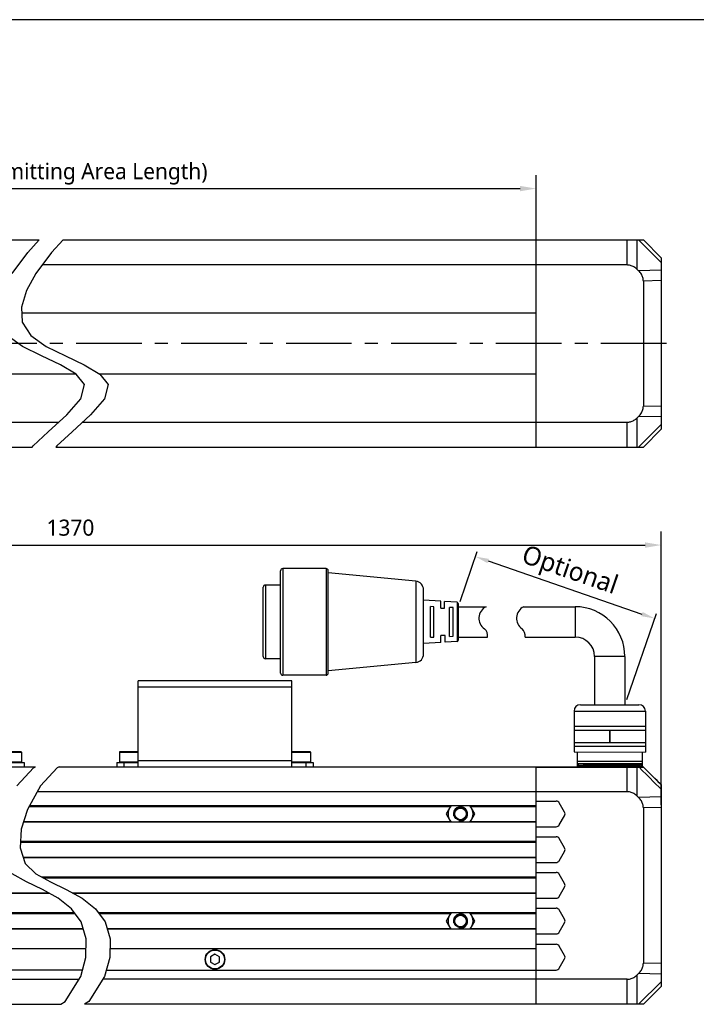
# Model space of a CAD drawing. Header units: millimetres. Extents: x -25 to 531, y 144 to 427.
# Tile 5 of 10: x 209 to 335, y 243 to 427. Entities that reach past the tile are written whole.
import ezdxf

# ---------------------------------------------------------------- set-up
doc = ezdxf.new("R2010")
doc.units = ezdxf.units.MM
doc.header["$LTSCALE"] = 32.67
doc.header["$PDMODE"] = 3
doc.header["$PDSIZE"] = 8
doc.linetypes.add('CENTER', pattern=[0.6, 0.375, -0.075, 0.075, -0.075])
doc.layers.get('0').update_dxf_attribs({"linetype": 'CONTINUOUS'})
doc.layers.get('Defpoints').update_dxf_attribs({"linetype": 'CONTINUOUS'})
for name, color, linetype in [('00_COMPONENTS', 7, 'CONTINUOUS'), ('03_ALL_AXES', 7, 'CONTINUOUS'), ('51__DRAFT_DIMS', 7, 'CONTINUOUS')]:
    doc.layers.add(name, color=color, linetype=linetype)
doc.layers.add('标注', color=3, linetype='CONTINUOUS', lineweight=25)
doc.layers.add('粗实线', color=7, linetype='CONTINUOUS', lineweight=30)
doc.styles.get("Standard").update_dxf_attribs({"font": 'Roboto-Regular.ttf'})
doc.dimstyles.new('CST Standard', dxfattribs={"dimtxt": 3.5, "dimasz": 2.5, "dimexe": 1, "dimexo": 1, "dimgap": 0.6, "dimtad": 1, "dimtoh": 1, "dimdsep": 46, "dimtxsty": 'STANDARD', "dimcen": -2.5, "dimdle": 5, "dimadec": 1, "dimazin": 2, "dimtfac": 1, "dimtofl": 0, "dimtmove": 0, "dimatfit": 0, "dimfxl": 1, "dimtolj": 1, "dimarcsym": 0})
doc.dimstyles.new('DIMSTYLE_1', dxfattribs={"dimtxt": 3, "dimasz": 3, "dimexe": 2.5, "dimexo": 0.5, "dimgap": 0.75, "dimtad": 1, "dimlfac": 1.5, "dimdsep": 46, "dimtxsty": 'STANDARD', "dimblk": '_FILLED', "dimblk1": '_FILLED', "dimblk2": '_FILLED', "dimcen": 0.09, "dimclrt": 3, "dimazin": 2, "dimtp": 0.8, "dimtm": 0.8, "dimtfac": 1, "dimtofl": 0, "dimtmove": 0, "dimatfit": 3, "dimldrblk": '_FILLED', "dimfxl": 1, "dimtolj": 1, "dimarcsym": 0})

# ---------------------------------------------------------------- blocks, each defined once
blk = doc.blocks.new('_FILLED')
at = {"color": 0, "linetype": 'ByBlock'}
blk.add_solid([(0, 0), (-1, 0.167), (-1, -0.167)], dxfattribs=at)
blk = doc.blocks.new('*D1')
at = {"layer": '51__DRAFT_DIMS', "color": 0, "lineweight": -2}
for p, q in [((108.05, 280.2), (108.05, 331.16)), ((328.7, 280.2), (328.7, 331.16)), ((111.05, 328.66), (325.7, 328.66))]:
    blk.add_line(p, q, dxfattribs=at)
at = {"layer": 'Defpoints', "color": 0}
for p in [(328.7, 328.66), (108.05, 279.7), (328.7, 279.7)]:
    blk.add_point(p, dxfattribs=at)
at = {"layer": '51__DRAFT_DIMS', "color": 0, "linetype": 'ByBlock', "lineweight": -2, "xscale": 3, "yscale": 3, "zscale": 3, "rotation": 180}
blk.add_blockref('_FILLED', (108.05, 328.66), dxfattribs=at)
at = {"layer": '51__DRAFT_DIMS', "color": 0, "linetype": 'ByBlock', "lineweight": -2, "xscale": 3, "yscale": 3, "zscale": 3}
blk.add_blockref('_FILLED', (328.7, 328.66), dxfattribs=at)
at = {"layer": '51__DRAFT_DIMS', "color": 3, "insert": (218.37, 333.41), "char_height": 3, "attachment_point": 2, "line_spacing_factor": 0.9}
blk.add_mtext('\\A1;\\A1;1370', dxfattribs=at)
blk = doc.blocks.new('*D8')
at = {"layer": '51__DRAFT_DIMS', "color": 0, "lineweight": -2}
for p, q in [((131.38, 381.42), (131.38, 397.68)), ((305.36, 381.42), (305.36, 397.68)), ((134.38, 395.18), (302.36, 395.18))]:
    blk.add_line(p, q, dxfattribs=at)
at = {"layer": 'Defpoints', "color": 0}
for p in [(305.36, 395.18), (131.38, 380.92), (305.36, 380.92)]:
    blk.add_point(p, dxfattribs=at)
at = {"layer": '51__DRAFT_DIMS', "color": 0, "linetype": 'ByBlock', "lineweight": -2, "xscale": 3, "yscale": 3, "zscale": 3, "rotation": 180}
blk.add_blockref('_FILLED', (131.38, 395.18), dxfattribs=at)
at = {"layer": '51__DRAFT_DIMS', "color": 0, "linetype": 'ByBlock', "lineweight": -2, "xscale": 3, "yscale": 3, "zscale": 3}
blk.add_blockref('_FILLED', (305.36, 395.18), dxfattribs=at)
at = {"layer": '51__DRAFT_DIMS', "color": 3, "insert": (218.37, 399.93), "char_height": 3, "attachment_point": 2, "line_spacing_factor": 0.9}
blk.add_mtext('\\A1;\\A1;1300 (Emitting Area Length)', dxfattribs=at)
blk = doc.blocks.new('*D13')
at = {"layer": 'Defpoints', "color": 0}
for p in [(290.8, 317.15), (327.47, 314.96), (321.92, 298.87)]:
    blk.add_point(p, dxfattribs=at)
at = {"layer": '标注', "color": 0, "linetype": 'Continuous', "lineweight": -2, "ltscale": 3}
for p, q in [((291.13, 318.1), (294.35, 327.45)), ((296.39, 325.69), (325.11, 315.78)), ((322.25, 299.82), (327.8, 315.91))]:
    blk.add_line(p, q, dxfattribs=at)
at = {"layer": '标注', "color": 0}
for points in [[(296.52, 326.08), (296.25, 325.29), (294.02, 326.5)], [(324.98, 315.38), (325.25, 316.17), (327.47, 314.96)]]:
    blk.add_solid(points, dxfattribs=at)
at = {"layer": '标注', "color": 7, "insert": (311.51, 323.59), "char_height": 3.5, "attachment_point": 5, "rotation": 340.9636}
blk.add_mtext('\\A1;Optional', dxfattribs=at)

msp = doc.modelspace()

# ---------------------------------------------------------------- linework, layer by layer
at = {"color": 7}
msp.add_line((531.0131, 426.6945), (-25.0005, 426.6945), dxfattribs=at)
at = {"color": 4}
for p, q in [((210.4195, 383.2783), (212.5659, 385.5903)), ((217.0048, 385.5903), (214.8584, 383.2783)), ((207.4912, 379.3393), (210.4195, 383.2783)), ((214.8584, 383.2783), (211.9301, 379.3393)), ((211.9301, 379.3393), (210.1786, 376.1466)), ((210.1786, 376.1466), (209.2102, 373.0472)), ((209.2102, 373.0472), (209.3493, 370.2649)), ((209.3493, 370.2649), (210.9871, 367.7796)), ((209.3998, 365.7364), (206.5482, 367.7796)), ((210.9871, 367.7796), (213.8387, 365.7364)), ((212.9858, 363.9378), (209.3998, 365.7364)), ((213.8387, 365.7364), (217.4247, 363.9378)), ((216.5135, 362.3043), (212.9858, 363.9378)), ((217.4247, 363.9378), (220.9524, 362.3043)), ((219.4494, 360.5743), (216.5135, 362.3043)), ((220.9524, 362.3043), (223.8883, 360.5743)), ((220.978, 358.6096), (219.4494, 360.5743)), ((223.8883, 360.5743), (225.4169, 358.6096)), ((220.3062, 355.9297), (220.978, 358.6096)), ((225.4169, 358.6096), (224.7451, 355.9297)), ((217.7096, 352.929), (220.3062, 355.9297)), ((224.7451, 355.9297), (222.1485, 352.929)), ((214.2346, 349.7849), (217.7096, 352.929)), ((222.1485, 352.929), (218.6735, 349.7849)), ((211.4221, 347.1823), (214.2346, 349.7849)), ((218.6735, 349.7849), (215.861, 347.1823)), ((211.2038, 346.9236), (211.4221, 347.1823)), ((215.861, 347.1823), (215.6427, 346.9236)), ((208.3746, 283.7175), (211.4588, 287.1046)), ((211.4588, 287.1046), (211.8322, 287.2934)), ((215.8977, 287.1046), (212.8135, 283.7175)), ((216.2711, 287.2934), (215.8977, 287.1046)), ((212.8135, 283.7175), (210.3501, 279.3125)), ((210.3501, 279.3125), (209.1838, 275.6312)), ((209.1838, 275.6312), (208.9626, 272.1518)), ((208.9626, 272.1518), (209.9339, 269.239)), ((209.9339, 269.239), (211.9218, 267.3087)), ((210.185, 265.8067), (207.4829, 267.3087)), ((211.9218, 267.3087), (214.6239, 265.8067)), ((213.1541, 264.4104), (210.185, 265.8067)), ((214.6239, 265.8067), (217.593, 264.4104)), ((216.0986, 262.7596), (213.1541, 264.4104)), ((218.5964, 260.7683), (216.0986, 262.7596)), ((217.593, 264.4104), (220.5376, 262.7596)), ((220.5376, 262.7596), (223.0353, 260.7683)), ((220.397, 258.3331), (218.5964, 260.7683)), ((223.0353, 260.7683), (224.8359, 258.3331)), ((221.3362, 255.1758), (220.397, 258.3331)), ((224.8359, 258.3331), (225.7751, 255.1758)), ((221.2768, 251.6892), (221.3362, 255.1758)), ((225.7751, 255.1758), (225.7157, 251.6892)), ((220.3138, 248.1763), (221.2768, 251.6892)), ((225.7157, 251.6892), (224.7527, 248.1763)), ((217.362, 243.4977), (220.3138, 248.1763)), ((224.7527, 248.1763), (221.8009, 243.4977)), ((216.5645, 242.9601), (217.362, 243.4977)), ((221.8009, 243.4977), (221.0034, 242.9601))]:
    msp.add_line(p, q, dxfattribs=at)
msp.add_line((325.7651, 297.6567), (325.7651, 290.0336))
at = {"layer": '00_COMPONENTS', "color": 7}
for p, q in [((111.3844, 385.5903), (212.5659, 385.5903)), ((217.0048, 385.5903), (325.3646, 385.5903)), ((305.3646, 346.9236), (305.3646, 385.5903)), ((328.6979, 382.2569), (325.3646, 385.5903)), ((328.6979, 382.2569), (328.6979, 350.2569)), ((322.3293, 380.9236), (213.1079, 380.9236)), ((324.4812, 379.8379), (324.2177, 380.0941)), ((325.3646, 377.9071), (325.3646, 354.6068)), ((305.3646, 371.9236), (209.2664, 371.9236)), ((131.3844, 360.5903), (219.4222, 360.5903)), ((223.8612, 360.5903), (305.3646, 360.5903)), ((114.4197, 351.5903), (216.2299, 351.5903)), ((220.6688, 351.5903), (322.3293, 351.5903)), ((324.2177, 352.4197), (324.4812, 352.676)), ((328.6979, 350.2569), (325.3646, 346.9236)), ((111.3844, 346.9236), (211.2038, 346.9236)), ((215.6427, 346.9236), (325.3646, 346.9236)), ((231.0312, 287.2934), (231.0312, 303.2934)), ((259.6979, 303.2934), (231.0312, 303.2934)), ((233.7646, 303.361), (233.6979, 303.2943)), ((233.7646, 303.361), (235.6312, 303.361)), ((235.6312, 303.361), (235.6979, 303.2943)), ((255.0979, 303.361), (255.0312, 303.2943)), ((255.0979, 303.361), (256.9646, 303.361)), ((256.9645, 303.361), (257.0312, 303.2943)), ((259.6979, 287.2934), (259.6979, 303.2934)), ((209.1511, 290.0934), (205.7177, 290.0934)), ((209.2177, 290.0268), (209.2177, 288.1601)), ((227.5312, 290.0268), (227.5312, 288.1601)), ((231.0312, 290.0934), (227.5979, 290.0934)), ((263.1312, 290.0934), (259.6979, 290.0934)), ((263.1979, 290.0268), (263.1979, 288.1601)), ((111.5185, 287.2934), (211.8322, 287.2934)), ((205.7177, 288.0934), (209.7177, 288.0934)), ((209.7177, 288.0934), (209.7177, 287.2934)), ((216.2711, 287.2934), (325.2304, 287.2934)), ((227.0312, 288.0934), (227.0312, 287.2934)), ((227.0312, 288.0934), (231.0312, 288.0934)), ((259.6979, 288.0934), (263.6979, 288.0934)), ((263.6979, 288.0934), (263.6979, 287.2934)), ((305.3646, 242.9601), (305.3646, 287.2934)), ((312.985, 287.5139), (312.9859, 287.5118)), ((313.2979, 287.8268), (312.9852, 287.5141)), ((312.986, 287.5119), (313.1953, 287.391)), ((325.1584, 287.85), (313.0229, 287.85)), ((313.2011, 287.3943), (313.0265, 287.2934)), ((324.7646, 287.8268), (313.2979, 287.8268)), ((313.915, 287.4442), (314.0654, 287.4496)), ((314.0654, 287.4496), (314.2287, 287.4551)), ((314.2287, 287.4551), (314.4045, 287.4605)), ((314.4045, 287.4605), (314.5925, 287.466)), ((314.6989, 287.5652), (314.4861, 287.5617)), ((314.5925, 287.466), (314.7922, 287.4714)), ((315.0895, 287.5713), (314.6989, 287.5652)), ((314.7922, 287.4714), (315.0031, 287.4768)), ((315.0031, 287.4768), (315.2248, 287.4823)), ((315.536, 287.5776), (315.0895, 287.5713)), ((315.2248, 287.4823), (315.4565, 287.4877)), ((315.4565, 287.4877), (315.6975, 287.4932)), ((316.0158, 287.584), (315.536, 287.5776)), ((315.6975, 287.4932), (315.9472, 287.4986)), ((315.9472, 287.4986), (316.3366, 287.5068)), ((316.5255, 287.5905), (316.0158, 287.584)), ((316.3366, 287.5068), (316.742, 287.5149)), ((317.3354, 287.6002), (316.5255, 287.5905)), ((316.742, 287.5149), (317.1609, 287.5231)), ((317.1055, 287.2934), (317.7945, 287.3056)), ((317.1609, 287.5231), (317.4466, 287.5285)), ((317.4466, 287.5285), (317.8827, 287.5367)), ((317.7945, 287.3056), (318.4102, 287.3162)), ((318.4102, 287.3162), (319.0312, 287.3268)), ((325.2646, 287.3268), (319.0312, 287.3268)), ((319.8169, 287.572), (320.112, 287.5775)), ((320.112, 287.5775), (320.4043, 287.5829)), ((320.4043, 287.5829), (321.2567, 287.5992)), ((321.7616, 287.6519), (321.2518, 287.6455)), ((321.2567, 287.5992), (321.7972, 287.6101)), ((322.242, 287.6583), (321.7616, 287.6519)), ((321.7972, 287.6101), (322.1836, 287.6183)), ((322.1836, 287.6183), (322.5513, 287.6264)), ((322.6893, 287.6646), (322.242, 287.6583)), ((322.5513, 287.6264), (322.8981, 287.6346)), ((322.8981, 287.6346), (323.1168, 287.64)), ((323.1168, 287.64), (323.3248, 287.6455)), ((323.3248, 287.6455), (323.5217, 287.6509)), ((323.5217, 287.6509), (323.7068, 287.6564)), ((323.7068, 287.6564), (323.8795, 287.6618)), ((323.8795, 287.6618), (324.0393, 287.6673)), ((324.0393, 287.6673), (324.1858, 287.6727)), ((324.7646, 287.8268), (324.8659, 287.7254)), ((324.8658, 287.7255), (324.865, 287.7233)), ((324.8708, 287.7205), (325.2646, 287.3268)), ((325.2646, 287.2888), (325.2646, 287.3268)), ((328.6582, 283.9601), (328.6979, 283.9601)), ((328.6979, 283.9601), (328.6979, 246.2934)), ((322.3293, 282.6268), (212.2035, 282.6268)), ((324.4812, 281.5411), (324.2177, 281.7973)), ((305.3646, 280.0268), (210.7496, 280.0268)), ((289.4154, 280.0268), (288.5301, 278.4934)), ((293.9187, 278.4934), (293.0335, 280.0268)), ((305.3646, 280.8934), (309.0838, 280.8934)), ((310.6619, 278.8268), (309.6612, 280.5601)), ((325.3646, 279.6103), (325.3646, 250.6433)), ((288.5301, 278.4934), (289.4154, 276.9601)), ((293.0335, 276.9601), (293.9187, 278.4934)), ((309.6612, 276.4268), (310.6619, 278.1601)), ((305.3646, 276.9601), (209.6048, 276.9601)), ((305.3646, 276.0934), (309.0838, 276.0934)), ((305.3646, 274.2268), (309.0838, 274.2268)), ((310.6619, 272.1601), (309.6612, 273.8934)), ((305.3646, 273.3601), (209.0394, 273.3601)), ((305.3646, 270.2934), (209.5823, 270.2934)), ((309.6612, 269.7601), (310.6619, 271.4934)), ((305.3646, 269.4268), (309.0838, 269.4268)), ((305.3646, 266.6934), (213.0286, 266.6934)), ((305.3646, 267.5601), (309.0838, 267.5601)), ((310.6619, 265.4934), (309.6612, 267.2268)), ((309.6612, 263.0934), (310.6619, 264.8268)), ((214.5519, 263.6268), (131.3844, 263.6268)), ((305.3646, 263.6268), (218.9908, 263.6268)), ((305.3646, 262.7601), (309.0838, 262.7601)), ((219.1447, 260.0268), (131.3844, 260.0268)), ((305.3646, 260.0268), (223.5836, 260.0268)), ((289.4154, 260.0268), (288.5301, 258.4934)), ((293.9187, 258.4934), (293.0335, 260.0268)), ((305.3646, 260.8934), (309.0838, 260.8934)), ((310.6619, 258.8268), (309.6612, 260.5601)), ((288.5301, 258.4934), (289.4154, 256.9601)), ((293.0335, 256.9601), (293.9187, 258.4934)), ((309.6612, 256.4268), (310.6619, 258.1601)), ((220.8054, 256.9601), (131.3844, 256.9601)), ((305.3646, 256.9601), (225.2444, 256.9601)), ((305.3646, 256.0934), (309.0838, 256.0934)), ((305.3646, 254.1601), (309.0838, 254.1601)), ((310.6619, 252.0934), (309.6612, 253.8268)), ((221.3042, 253.2934), (131.3844, 253.2934)), ((305.3646, 253.2934), (225.7431, 253.2934)), ((245.3646, 252.2918), (244.5312, 251.8107)), ((244.5312, 251.8107), (244.5312, 250.8484)), ((246.1979, 251.8107), (245.3646, 252.2918)), ((246.1979, 250.8484), (246.1979, 251.8107)), ((244.5312, 250.8484), (245.3646, 250.3673)), ((245.3646, 250.3673), (246.1979, 250.8484)), ((309.6612, 249.6934), (310.6619, 251.4268)), ((220.6383, 249.3601), (127.6651, 249.3601)), ((225.0772, 249.3601), (309.0838, 249.3601)), ((324.2177, 248.4562), (324.4812, 248.7125)), ((114.4197, 247.6268), (219.967, 247.6268)), ((322.3293, 247.6268), (224.406, 247.6268)), ((328.6979, 246.2934), (325.3646, 242.9601)), ((111.3844, 242.9601), (216.5645, 242.9601)), ((325.3646, 242.9601), (221.0034, 242.9601))]:
    msp.add_line(p, q, dxfattribs=at)
at = {"layer": '00_COMPONENTS', "color": 4}
for p, q in [((322.3293, 380.9236), (322.3293, 385.5903)), ((324.2177, 380.0941), (324.2177, 385.5903)), ((328.6979, 381.3736), (324.4812, 385.5903)), ((328.6979, 379.9548), (324.4812, 379.8379)), ((328.6979, 377.9995), (325.3646, 377.9071)), ((328.6979, 354.5143), (325.3646, 354.6068)), ((322.3293, 346.9236), (322.3293, 351.5903)), ((324.2177, 346.9236), (324.2177, 352.4197)), ((328.6979, 352.5591), (324.4812, 352.676)), ((328.6979, 351.1403), (324.4812, 346.9236)), ((233.8646, 303.361), (233.8646, 303.2934)), ((235.5312, 303.361), (235.5312, 303.2934)), ((255.1979, 303.361), (255.1979, 303.2934)), ((256.8646, 303.361), (256.8646, 303.2934)), ((259.6979, 302.1601), (231.0312, 302.1601)), ((205.7177, 290.0268), (209.2177, 290.0268)), ((227.5312, 290.0268), (231.0312, 290.0268)), ((259.6979, 290.0268), (263.1979, 290.0268)), ((209.2177, 288.1601), (205.7177, 288.1601)), ((231.0312, 288.1601), (227.5312, 288.1601)), ((228.3646, 288.0934), (228.3646, 287.2934)), ((231.0312, 288.4268), (259.6979, 288.4268)), ((263.1979, 288.1601), (259.6979, 288.1601)), ((262.3646, 288.0934), (262.3646, 287.2934)), ((305.3646, 287.2349), (322.3293, 287.2349)), ((322.3293, 282.6268), (322.3293, 287.2934)), ((322.3293, 287.2349), (322.4587, 287.2347)), ((322.9809, 287.2323), (323.3559, 287.2282)), ((323.3559, 287.2282), (323.6884, 287.2227)), ((324.2177, 287.21), (324.5704, 287.21)), ((324.2177, 281.7973), (324.2177, 287.21)), ((324.5704, 287.21), (324.7296, 287.2147)), ((324.7296, 287.2147), (324.9323, 287.2208)), ((324.9323, 287.2208), (325.14, 287.2269)), ((325.14, 287.2269), (325.2734, 287.2307)), ((325.2279, 287.2934), (325.2451, 287.2927)), ((325.2734, 287.2307), (325.294, 287.2313)), ((325.294, 287.2313), (325.3505, 287.233)), ((325.3505, 287.233), (325.3671, 287.2333)), ((325.3671, 287.2333), (325.3715, 287.2352)), ((328.6979, 281.658), (324.4812, 281.5411)), ((210.675, 279.8934), (289.3384, 279.8934)), ((293.1105, 279.8934), (305.3646, 279.8934)), ((328.6979, 279.7027), (325.3646, 279.6103)), ((209.6471, 277.0934), (289.3384, 277.0934)), ((293.1105, 277.0934), (305.3646, 277.0934)), ((209.0309, 273.2268), (305.3646, 273.2268)), ((209.5378, 270.4268), (305.3646, 270.4268)), ((213.2685, 266.5601), (305.3646, 266.5601)), ((131.3844, 263.7601), (214.3141, 263.7601)), ((218.753, 263.7601), (305.3646, 263.7601)), ((147.4105, 259.8934), (219.2433, 259.8934)), ((223.6822, 259.8934), (289.3384, 259.8934)), ((293.1105, 259.8934), (305.3646, 259.8934)), ((147.4105, 257.0934), (220.7658, 257.0934)), ((225.2047, 257.0934), (289.3384, 257.0934)), ((293.1105, 257.0934), (305.3646, 257.0934)), ((328.6979, 250.5508), (325.3646, 250.6433)), ((324.2177, 242.9601), (324.2177, 248.4562)), ((328.6979, 248.5956), (324.4812, 248.7125)), ((322.3293, 242.9601), (322.3293, 247.6268)), ((328.6979, 247.1768), (324.4812, 242.9601))]:
    msp.add_line(p, q, dxfattribs=at)
at = {"layer": '00_COMPONENTS', "color": 7}
for points in [[(324.2177, 380.0941), (324.0633, 380.234), (323.908, 380.3602), (323.7517, 380.4728), (323.5942, 380.5713), (323.4357, 380.6562), (323.2772, 380.729), (323.1189, 380.7897), (322.9607, 380.8383), (322.8026, 380.8758), (322.6447, 380.9028), (322.4869, 380.9187), (322.3293, 380.9236)], [(325.3646, 377.9071), (325.3593, 378.0702), (325.3422, 378.2331), (325.3135, 378.3958), (325.2734, 378.5583), (325.2216, 378.7207), (325.157, 378.8827), (325.0795, 379.0447), (324.9891, 379.2063), (324.8843, 379.3666), (324.7644, 379.5251), (324.6301, 379.6822), (324.4812, 379.8379)], [(324.4812, 352.676), (324.6301, 352.8317), (324.7644, 352.9888), (324.8843, 353.1473), (324.9891, 353.3076), (325.0795, 353.4692), (325.157, 353.6312), (325.2217, 353.7932), (325.2735, 353.9556), (325.3135, 354.1182), (325.3422, 354.2808), (325.3593, 354.4437), (325.3646, 354.6068)], [(322.3293, 351.5903), (322.4869, 351.5952), (322.6447, 351.6111), (322.8026, 351.638), (322.9607, 351.6756), (323.1189, 351.7242), (323.2772, 351.7849), (323.4357, 351.8576), (323.5942, 351.9425), (323.7517, 352.041), (323.908, 352.1537), (324.0633, 352.2799), (324.2177, 352.4197)], [(314.4861, 287.5617), (314.3032, 287.5586), (314.1305, 287.5554), (313.9686, 287.5522), (313.8179, 287.549), (313.6788, 287.5458), (313.5519, 287.5426), (313.4376, 287.5394), (313.3358, 287.5362), (313.2465, 287.533), (313.1699, 287.5299), (313.1064, 287.5267), (313.0559, 287.5236), (313.0188, 287.5204), (312.9951, 287.5171), (312.985, 287.5139)], [(313.2011, 287.3943), (313.2029, 287.3952), (313.2108, 287.3979), (313.2225, 287.4007), (313.2379, 287.4034), (313.2572, 287.4061), (313.2802, 287.4088), (313.307, 287.4115), (313.3375, 287.4143), (313.3717, 287.417), (313.4097, 287.4197), (313.4513, 287.4224), (313.4967, 287.4251), (313.5458, 287.4279), (313.5985, 287.4306), (313.6548, 287.4333), (313.7147, 287.436), (313.778, 287.4388), (313.8448, 287.4415), (313.915, 287.4442)], [(319.3156, 287.6228), (318.7469, 287.6164), (318.4623, 287.6131), (318.1782, 287.6099), (317.3354, 287.6002)], [(317.8827, 287.5367), (318.1773, 287.5421), (318.3255, 287.5448)], [(318.3255, 287.5448), (318.6232, 287.5503), (318.7725, 287.553), (318.922, 287.5557), (319.221, 287.5612)], [(319.0312, 287.3268), (319.3248, 287.3386), (319.9084, 287.3624)], [(319.221, 287.5612), (319.3704, 287.5639), (319.5196, 287.5666), (319.8169, 287.572)], [(320.4422, 287.6358), (319.5994, 287.626), (319.3156, 287.6228)], [(319.9084, 287.3624), (320.1974, 287.3744), (320.4835, 287.3864), (320.765, 287.3984), (321.0409, 287.4103), (321.3111, 287.4223), (321.5745, 287.4343), (321.8306, 287.4462), (322.079, 287.4581), (322.3194, 287.47), (322.5513, 287.4818), (322.7742, 287.4937), (322.9884, 287.5056), (323.1934, 287.5175), (323.3885, 287.5295), (323.5732, 287.5415), (323.747, 287.5534), (323.9095, 287.5654), (324.0607, 287.5774), (324.2004, 287.5895), (324.3278, 287.6017), (324.4421, 287.6138), (324.5428, 287.6258), (324.6303, 287.6378), (324.7044, 287.6497), (324.7651, 287.6617), (324.8125, 287.6736), (324.8467, 287.6854), (324.8677, 287.6973), (324.8755, 287.7092), (324.8702, 287.7211)], [(321.2518, 287.6455), (320.717, 287.639), (320.4422, 287.6358)], [(324.865, 287.7233), (324.8625, 287.7222), (324.846, 287.7189), (324.8164, 287.7157), (324.7739, 287.7125), (324.7187, 287.7093), (324.6507, 287.7061), (324.57, 287.703), (324.4767, 287.6998), (324.3707, 287.6966), (324.252, 287.6934), (324.121, 287.6902), (323.9782, 287.687), (323.8243, 287.6838), (323.6594, 287.6806), (323.4842, 287.6774), (323.299, 287.6742), (323.1044, 287.671), (322.9008, 287.6678), (322.6893, 287.6646)], [(324.1858, 287.6727), (324.254, 287.6754), (324.3188, 287.6781), (324.3801, 287.6809), (324.4379, 287.6836), (324.4922, 287.6863), (324.543, 287.689), (324.5902, 287.6917), (324.6337, 287.6945), (324.6736, 287.6972), (324.7097, 287.6999), (324.7422, 287.7026), (324.7708, 287.7053), (324.7957, 287.7081), (324.8167, 287.7108), (324.8338, 287.7135), (324.8471, 287.7162), (324.8566, 287.7189), (324.8612, 287.721)], [(324.8702, 287.7211), (324.8696, 287.7217), (324.8689, 287.7224), (324.8682, 287.723), (324.8674, 287.7236), (324.8666, 287.7242), (324.8658, 287.7249), (324.8656, 287.725)], [(326.3485, 286.263), (325.9642, 286.6454), (325.5839, 287.0239), (325.3715, 287.2352)], [(328.6623, 283.9601), (328.3299, 284.291), (327.9256, 284.6933), (327.5254, 285.0917), (327.1291, 285.4861), (326.3485, 286.263)], [(324.2177, 281.7973), (324.0633, 281.9371), (323.908, 282.0634), (323.7517, 282.176), (323.5942, 282.2745), (323.4357, 282.3594), (323.2772, 282.4321), (323.1189, 282.4929), (322.9607, 282.5414), (322.8026, 282.579), (322.6447, 282.6059), (322.4869, 282.6219), (322.3293, 282.6268)], [(325.3646, 279.6103), (325.3593, 279.7734), (325.3422, 279.9363), (325.3135, 280.099), (325.2734, 280.2615), (325.2216, 280.4239), (325.157, 280.5859), (325.0795, 280.7479), (324.9891, 280.9095), (324.8843, 281.0697), (324.7644, 281.2282), (324.6301, 281.3853), (324.4812, 281.5411)], [(324.4812, 248.7125), (324.6301, 248.8682), (324.7644, 249.0253), (324.8843, 249.1838), (324.9891, 249.3441), (325.0795, 249.5057), (325.157, 249.6677), (325.2217, 249.8297), (325.2735, 249.9921), (325.3135, 250.1547), (325.3422, 250.3173), (325.3593, 250.4802), (325.3646, 250.6433)], [(322.3293, 247.6268), (322.4869, 247.6317), (322.6447, 247.6476), (322.8026, 247.6745), (322.9607, 247.7121), (323.1189, 247.7607), (323.2772, 247.8214), (323.4357, 247.8941), (323.5942, 247.979), (323.7517, 248.0775), (323.908, 248.1902), (324.0633, 248.3164), (324.2177, 248.4562)]]:
    msp.add_lwpolyline(points, dxfattribs=at)
at = {"layer": '00_COMPONENTS', "color": 4}
for points in [[(322.4587, 287.2347), (322.5886, 287.2344), (322.7188, 287.2339), (322.8499, 287.2332), (322.9809, 287.2323)], [(323.6884, 287.2227), (323.8774, 287.2186), (323.9615, 287.2169), (324.0374, 287.2149), (324.105, 287.2127), (324.165, 287.2109), (324.2177, 287.21)], [(324.1044, 287.2934), (324.119, 287.2923), (324.1336, 287.289), (324.1477, 287.2835), (324.1614, 287.2759), (324.1745, 287.2663), (324.1868, 287.2547), (324.1982, 287.2414), (324.2085, 287.2264), (324.2177, 287.21)], [(324.4571, 287.2934), (324.4718, 287.2923), (324.4863, 287.289), (324.5005, 287.2835), (324.5142, 287.2759), (324.5273, 287.2663), (324.5396, 287.2547), (324.5509, 287.2414), (324.5613, 287.2264), (324.5704, 287.21)], [(328.6979, 283.0772), (327.2739, 284.5023), (326.58, 285.197), (325.8981, 285.8799), (325.2283, 286.5509), (324.5704, 287.21)], [(325.2451, 287.2927), (325.2622, 287.2903), (325.279, 287.2864), (325.2954, 287.281), (325.3113, 287.2742), (325.3265, 287.2659), (325.341, 287.2563), (325.3545, 287.2454), (325.3671, 287.2333)], [(326.5302, 286.0767), (326.1512, 286.4537), (325.7635, 286.8392), (325.3671, 287.2333)], [(328.6582, 283.9601), (328.3154, 284.3011), (327.9678, 284.6469), (327.6155, 284.9973), (327.2598, 285.3511), (326.5302, 286.0767)]]:
    msp.add_lwpolyline(points, dxfattribs=at)
at = {"layer": '00_COMPONENTS', "color": 7}
for centre, radius in [((291.2244, 278.4934), 1.214), ((291.2244, 278.4934), 1.0807), ((291.2244, 258.4934), 1.214), ((291.2244, 258.4934), 1.0807), ((245.3646, 251.3268), 1.8333)]:
    msp.add_circle(centre, radius, dxfattribs=at)
at = {"layer": '00_COMPONENTS', "color": 4}
msp.add_circle((245.3646, 251.3268), 1.7667, dxfattribs=at)
at = {"layer": '00_COMPONENTS', "color": 7}
for centre, radius, start, end in [((209.1511, 290.0268), 0.0667, 0, 90), ((227.5979, 290.0268), 0.0667, 90, 180), ((263.1312, 290.0268), 0.0667, 0, 90), ((209.1511, 288.1601), 0.0667, 270, 360), ((227.5979, 288.1601), 0.0667, 180, 270), ((263.1312, 288.1601), 0.0667, 270, 360), ((325.2304, 287.0934), 0.2, 45.142107, 90), ((291.2244, 278.4934), 2.3333, 138.90566, 221.09434), ((291.2244, 278.4934), 2.3333, 318.90566, 41.09434), ((309.0838, 280.2268), 0.6667, 30, 90), ((310.0846, 278.4934), 0.6667, 330, 30), ((309.0838, 276.7601), 0.6667, 270, 330), ((309.0838, 273.5601), 0.6667, 30, 90), ((310.0846, 271.8268), 0.6667, 330, 30), ((309.0838, 270.0934), 0.6667, 270, 330), ((309.0838, 266.8934), 0.6667, 30, 90), ((310.0846, 265.1601), 0.6667, 330, 30), ((309.0838, 263.4268), 0.6667, 270, 330), ((291.2244, 258.4934), 2.3333, 138.90566, 221.09434), ((291.2244, 258.4934), 2.3333, 318.90566, 41.09434), ((309.0838, 260.2268), 0.6667, 30, 90), ((310.0846, 258.4934), 0.6667, 330, 30), ((309.0838, 256.7601), 0.6667, 270, 330), ((309.0838, 253.4934), 0.6667, 30, 90), ((245.3646, 251.3268), 0.9333, 147.570648, 153.234499), ((245.3646, 251.3268), 0.9333, 87.023371, 93.565993), ((245.3646, 251.3268), 0.9333, 27.897168, 33.565993), ((310.0846, 251.7601), 0.6667, 330, 30), ((245.3646, 251.3268), 0.9333, 207.791836, 212.906766), ((245.3646, 251.3268), 0.9333, 267.574511, 272.906766), ((245.3646, 251.3268), 0.9333, 328.115076, 333.234499), ((309.0838, 250.0268), 0.6667, 270, 330)]:
    msp.add_arc(centre, radius, start, end, dxfattribs=at)
at = {"layer": '00_COMPONENTS', "color": 4}
for centre in [(291.2244, 278.4934), (291.2244, 258.4934)]:
    msp.add_arc(centre, 1.3333, 255, 195, dxfattribs=at)
at = {"layer": '03_ALL_AXES', "color": 1, "linetype": 'CENTER'}
msp.add_line((329.6979, 366.2569), (104.72, 366.2569), dxfattribs=at)
at = {"layer": '粗实线', "color": 7, "linetype": 'Continuous'}
for p, q in [((257.629, 304.7774), (257.629, 323.8681)), ((258.0335, 324.2726), (258.0335, 304.3728)), ((266.1238, 324.2726), (258.0335, 324.2726)), ((266.1238, 324.2726), (266.1238, 304.3728)), ((266.5283, 304.7774), (266.5283, 323.8681)), ((282.8626, 321.9055), (266.5283, 323.4636)), ((282.8626, 321.9055), (282.8626, 306.74)), ((254.3929, 307.8505), (254.3929, 320.795)), ((254.7974, 321.1995), (254.7974, 307.446)), ((257.629, 321.1995), (254.7974, 321.1995)), ((284.327, 308.3507), (284.327, 320.2947)), ((287.5631, 318.1656), (284.327, 318.3679)), ((287.5631, 316.876), (287.5631, 318.1656)), ((290.5717, 317.9776), (288.2104, 318.1252)), ((288.2104, 316.8606), (288.2104, 318.1251)), ((290.5717, 317.9776), (290.5717, 310.6679)), ((285.6215, 311.4507), (285.6215, 317.1948)), ((286.2687, 317.1543), (285.6215, 317.1948)), ((286.2687, 311.4911), (286.2687, 317.1543)), ((287.5631, 316.876), (288.2104, 316.8606)), ((289.1812, 311.6126), (289.1812, 317.0329)), ((289.8272, 316.9925), (289.1812, 317.0329)), ((289.8272, 311.6529), (289.8272, 316.9925)), ((290.7993, 317.7354), (290.7993, 310.9101)), ((290.7993, 317.1543), (295.9766, 317.1543)), ((294.8197, 317.1543), (295.9838, 317.1543)), ((303.0148, 317.1543), (312.6184, 317.1543)), ((312.6184, 317.1543), (312.6184, 311.4911)), ((285.6215, 311.4507), (286.2687, 311.4911)), ((288.3722, 311.7888), (287.5631, 311.7695)), ((287.5631, 310.4799), (287.5631, 311.7695)), ((288.3722, 310.5304), (288.3722, 311.7888)), ((290.5717, 310.6679), (288.3722, 310.5304)), ((289.1812, 311.6126), (289.8272, 311.6529)), ((290.7993, 311.4911), (296.2533, 311.4911)), ((294.8197, 311.4911), (296.2533, 311.4911)), ((303.2842, 311.4911), (312.6184, 311.4911)), ((287.5631, 310.4798), (284.327, 310.2776)), ((257.629, 307.446), (254.7974, 307.446)), ((321.9222, 307.8505), (316.259, 307.8505)), ((316.259, 307.8505), (316.259, 298.8702)), ((321.9222, 307.8505), (321.9222, 298.8702)), ((282.8626, 306.74), (266.5283, 305.1819)), ((266.1238, 304.3728), (258.0335, 304.3728)), ((312.4161, 297.6567), (312.4161, 294.097)), ((312.4161, 297.6567), (325.7651, 297.6567)), ((313.6337, 298.8702), (324.5476, 298.8702)), ((312.4161, 294.8655), (325.7651, 294.8655)), ((312.4161, 294.097), (312.4161, 291.8317)), ((312.4161, 294.097), (325.7651, 294.097)), ((312.4531, 294.097), (312.4531, 291.8317)), ((319.0537, 294.097), (319.0537, 291.8317)), ((319.1276, 294.097), (319.1276, 291.8317)), ((312.4161, 291.8317), (312.4161, 290.0518)), ((312.4161, 291.8317), (325.7651, 291.8317)), ((312.4161, 291.144), (325.7651, 291.144)), ((312.4211, 290.0518), (325.7651, 290.0336)), ((313.0229, 290.0518), (313.0229, 287.2934)), ((325.1584, 290.0344), (325.1584, 287.2934)), ((313.0229, 288.3528), (325.1584, 288.3528))]:
    msp.add_line(p, q, dxfattribs=at)
for centre, radius, start, end in [((258.0335, 323.8681), 0.4045, 90, 180), ((266.1238, 323.8681), 0.4045, 0, 90), ((282.7089, 320.2947), 1.6181, 0, 84.551174), ((254.7974, 320.795), 0.4045, 90, 180), ((290.5565, 317.7354), 0.2427, 0, 86.423666), ((297.0745, 314.9861), 2.4271, 116.699493, 234.752493), ((304.1055, 314.9861), 2.4271, 116.699493, 234.752493), ((312.6184, 307.8505), 9.3039, 0, 90), ((294.8334, 311.8147), 1.4563, 347.160412, 54.752493), ((301.6739, 311.7418), 1.6297, 351.151757, 50.761148), ((290.5565, 310.9101), 0.2427, 273.576334, 0), ((312.6184, 307.8505), 3.6406, 0, 90), ((254.7974, 307.8505), 0.4045, 180, 270), ((282.7089, 308.3507), 1.6181, 275.448826, 0), ((258.0335, 304.7774), 0.4045, 180, 270), ((266.1238, 304.7774), 0.4045, 270, 0), ((313.6297, 297.6567), 1.2135, 90, 180), ((324.5516, 297.6567), 1.2135, 0, 90)]:
    msp.add_arc(centre, radius, start, end, dxfattribs=at)

# ---------------------------------------------------------------- dimensions: what is measured, and where the dimension line sits
at = {"layer": '51__DRAFT_DIMS', "color": 4}
for base, p1, p2, text, picture, middle in [((305.3646, 395.184), (131.3844, 380.9236), (305.3646, 380.9236), '\\A1;1300 (Emitting Area Length)', '*D8', (218.3745, 395.184)), ((328.6979, 328.6622), (108.0511, 279.7027), (328.6979, 279.7027), '\\A1;1370', '*D1', (218.3745, 328.6622))]:
    dim = msp.add_linear_dim(base=base, p1=p1, p2=p2, text=text, dimstyle='DIMSTYLE_1', override={"dimtxsty": 'STANDARD'}, dxfattribs=at)
    dim.commit()
    dim.dimension.update_dxf_attribs({"geometry": picture, "text_midpoint": middle, "dimtype": 160})
at = {"layer": '标注', "color": 9, "ltscale": 3}
dim = msp.add_linear_dim(base=(327.4745, 314.9618), p1=(290.7993, 317.1543), p2=(321.9222, 298.8702), angle=340.963611, text='Optional', dimstyle='CST Standard', override={"dimlfac": 2, "dimclrt": 7}, dxfattribs=at)
dim.commit()
dim.dimension.update_dxf_attribs({"geometry": '*D13', "text_midpoint": (310.5534, 320.8003), "dimtype": 160})

doc.saveas('drawing.dxf')
